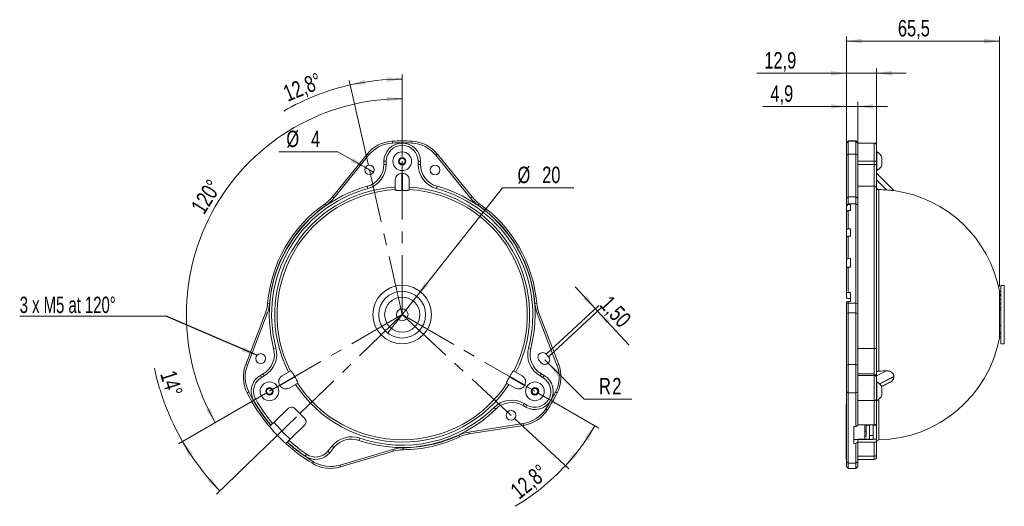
# Model space of a CAD drawing. Header units: millimetres. Extents: x 18 to 360, y 44 to 281.
# Tile 2 of 3: x 18 to 229, y 178 to 281. Entities that reach past the tile are written whole.
import ezdxf

# ---------------------------------------------------------------- set-up
doc = ezdxf.new("R2010")
doc.units = ezdxf.units.MM
doc.linetypes.add('CENTERX2', pattern=[20.32, 12.7, -2.54, 2.54, -2.54])
doc.styles.add('SLDTEXTSTYLE0', font='TXT', dxfattribs={"width": 0.75})
doc.styles.add('SLDTEXTSTYLE1', font='TXT', dxfattribs={"width": 0.678571})
doc.dimstyles.new('SLDDIMSTYLE2', dxfattribs={"dimtxt": 3.5, "dimasz": 3.302, "dimexe": 0, "dimexo": 0.0625, "dimgap": 0.875, "dimtad": 0, "dimtih": 1, "dimtoh": 1, "dimlfac": 2, "dimrnd": 1e-09, "dimzin": 12, "dimdsep": 46, "dimtxsty": 'SLDTEXTSTYLE0', "dimsah": 1, "dimcen": 0.09, "dimadec": 0, "dimazin": 0, "dimtfac": 1, "dimtmove": 0, "dimatfit": 3, "dimfxl": 0, "dimtolj": 1, "dimtzin": 12, "dimarcsym": 0})
doc.dimstyles.new('SLDDIMSTYLE3', dxfattribs={"dimtxt": 3.5, "dimasz": 3.302, "dimexe": 0, "dimexo": 0.0625, "dimgap": 0.875, "dimtad": 1, "dimtoh": 1, "dimdec": 4, "dimlfac": 2, "dimzin": 12, "dimdsep": 46, "dimtxsty": 'SLDTEXTSTYLE0', "dimsah": 1, "dimcen": 0.09, "dimazin": 0, "dimtfac": 1, "dimtofl": 0, "dimtmove": 0, "dimatfit": 3, "dimfxl": 0, "dimtolj": 1, "dimtzin": 12, "dimarcsym": 0})
doc.dimstyles.new('SLDDIMSTYLE4', dxfattribs={"dimtxt": 3.5, "dimasz": 3.302, "dimexe": 0, "dimexo": 0.0625, "dimgap": 0.875, "dimtad": 1, "dimtoh": 1, "dimdec": 4, "dimlfac": 2, "dimzin": 12, "dimdsep": 46, "dimtxsty": 'SLDTEXTSTYLE0', "dimsah": 1, "dimcen": 0.09, "dimadec": 1, "dimazin": 0, "dimtfac": 1, "dimtdec": 1, "dimtofl": 0, "dimtmove": 0, "dimatfit": 3, "dimfxl": 0, "dimtolj": 1, "dimtzin": 12, "dimarcsym": 0})
doc.dimstyles.new('SLDDIMSTYLE5', dxfattribs={"dimtxt": 3.5, "dimasz": 3.302, "dimexe": 0, "dimexo": 0.0625, "dimgap": 0.875, "dimtad": 0, "dimtih": 1, "dimtoh": 1, "dimlfac": 2, "dimrnd": 1e-09, "dimzin": 12, "dimdsep": 46, "dimtxsty": 'SLDTEXTSTYLE0', "dimsah": 1, "dimcen": 0.09, "dimadec": 0, "dimazin": 0, "dimtfac": 1, "dimtofl": 0, "dimtmove": 0, "dimatfit": 3, "dimfxl": 0, "dimtolj": 1, "dimtzin": 12, "dimarcsym": 0})
doc.dimstyles.new('SLDDIMSTYLE6', dxfattribs={"dimtxt": 3.5, "dimasz": 3.302, "dimexe": 0, "dimexo": 0.0625, "dimgap": 0.875, "dimtad": 1, "dimtoh": 1, "dimlfac": 2, "dimrnd": 1e-09, "dimzin": 12, "dimdsep": 46, "dimtxsty": 'SLDTEXTSTYLE0', "dimsah": 1, "dimcen": 0.09, "dimadec": 0, "dimazin": 0, "dimtfac": 1, "dimtofl": 0, "dimtmove": 0, "dimatfit": 3, "dimfxl": 0, "dimtolj": 1, "dimtzin": 12, "dimarcsym": 0})
doc.dimstyles.new('SLDDIMSTYLE7', dxfattribs={"dimtxt": 0, "dimasz": 3.302, "dimexe": 0, "dimexo": 0.0625, "dimgap": 0, "dimtad": 0, "dimtih": 1, "dimtoh": 1, "dimdec": 0, "dimrnd": 1e-09, "dimzin": 0, "dimdsep": 46, "dimtxsty": 'Standard', "dimsah": 1, "dimcen": 0.09, "dimadec": 0, "dimazin": 0, "dimtfac": 3.302, "dimtdec": 0, "dimtofl": 0, "dimtmove": 0, "dimatfit": 3, "dimfxl": 0, "dimtolj": 1, "dimtzin": 0, "dimarcsym": 0})
doc.dimstyles.new('SLDDIMSTYLE8', dxfattribs={"dimtxt": 3.5, "dimasz": 3.302, "dimexe": 0, "dimexo": 0.0625, "dimgap": 0.875, "dimtad": 1, "dimtoh": 1, "dimdec": 1, "dimlfac": 2, "dimrnd": 1e-09, "dimzin": 12, "dimdsep": 46, "dimtxsty": 'SLDTEXTSTYLE0', "dimsah": 1, "dimcen": 0.09, "dimadec": 0, "dimazin": 0, "dimtfac": 1, "dimtdec": 1, "dimtofl": 0, "dimtmove": 0, "dimatfit": 3, "dimfxl": 0, "dimtolj": 1, "dimtzin": 12, "dimarcsym": 0})
doc.dimstyles.new('SLDDIMSTYLE9', dxfattribs={"dimtxt": 3.5, "dimasz": 3.302, "dimexe": 0, "dimexo": 0.0625, "dimgap": 0.875, "dimtad": 1, "dimtoh": 1, "dimdec": 1, "dimlfac": 2, "dimrnd": 1e-09, "dimzin": 12, "dimdsep": 46, "dimtxsty": 'SLDTEXTSTYLE0', "dimsah": 1, "dimcen": 0.09, "dimadec": 0, "dimazin": 0, "dimtfac": 1, "dimtdec": 1, "dimtofl": 0, "dimtmove": 0, "dimatfit": 3, "dimfxl": 0, "dimtolj": 1, "dimtzin": 12, "dimarcsym": 0})

# ---------------------------------------------------------------- blocks, each defined once
blk = doc.blocks.new('*D4')
at = {"color": 8, "linetype": 'Continuous', "lineweight": 0}
for p, q in [((100.09, 252.22), (100.09, 265.59)), ((70.86, 201.6), (59.29, 194.91))]:
    blk.add_line(p, q, dxfattribs=at)
blk.add_arc((100.09, 218.47), 46.12, 90, 210, dxfattribs=at)
for points in [[(100.09, 264.59), (96.77, 264.98), (96.81, 263.96)], [(60.15, 195.41), (59.05, 198.57), (58.16, 198.09)]]:
    blk.add_solid(points, dxfattribs=at)
at = {"color": 8, "linetype": 'Continuous', "lineweight": 0, "insert": (54.77, 241.55), "char_height": 3.5, "attachment_point": 1, "rotation": 57.5832, "style": 'SLDTEXTSTYLE0'}
blk.add_mtext('120°', dxfattribs=at)
blk = doc.blocks.new('*D5')
at = {"color": 8, "linetype": 'Continuous', "lineweight": 0}
for p, q in [((129.32, 201.6), (142.1, 194.22)), ((124.08, 196.28), (135.7, 185.54))]:
    blk.add_line(p, q, dxfattribs=at)
for start, end in [(317.2348, 330), (300.5065, 317.2348)]:
    blk.add_arc((100.09, 218.47), 47.51, start, end, dxfattribs=at)
for points in [[(141.24, 194.72), (139.06, 192.19), (139.92, 191.65)], [(134.97, 186.21), (137.51, 188.38), (136.74, 189.05)]]:
    blk.add_solid(points, dxfattribs=at)
at = {"color": 8, "linetype": 'Continuous', "lineweight": 0, "insert": (122.87, 181.6), "char_height": 3.5, "attachment_point": 1, "rotation": 38.9404, "style": 'SLDTEXTSTYLE0'}
blk.add_mtext('12,8°', dxfattribs=at)
blk = doc.blocks.new('*D6')
at = {"color": 8, "linetype": 'Continuous', "lineweight": 0}
for p, q in [((100.09, 252.22), (100.09, 269.77)), ((92.87, 250.35), (88.76, 268.5))]:
    blk.add_line(p, q, dxfattribs=at)
for start, end in [(102.7652, 120.2122), (90, 102.7652)]:
    blk.add_arc((100.09, 218.47), 50.3, start, end, dxfattribs=at)
for points in [[(88.98, 267.53), (92.32, 267.65), (92.12, 268.65)], [(100.09, 268.77), (96.77, 269.17), (96.81, 268.16)]]:
    blk.add_solid(points, dxfattribs=at)
at = {"color": 8, "linetype": 'Continuous', "lineweight": 0, "insert": (74.3, 267.14), "char_height": 3.5, "attachment_point": 1, "rotation": 22.24, "style": 'SLDTEXTSTYLE0'}
blk.add_mtext('12,8°', dxfattribs=at)
blk = doc.blocks.new('*D7')
at = {"color": 8, "linetype": 'Continuous', "lineweight": 0}
for p, q in [((70.86, 201.6), (52.3, 190.88)), ((77.49, 196.65), (60.4, 180.14))]:
    blk.add_line(p, q, dxfattribs=at)
for start, end in [(192.1702, 210), (210, 224)]:
    blk.add_arc((100.09, 218.47), 54.18, start, end, dxfattribs=at)
for points in [[(53.17, 191.38), (54.47, 188.31), (55.34, 188.84)], [(61.12, 180.83), (59.27, 183.62), (58.52, 182.94)]]:
    blk.add_solid(points, dxfattribs=at)
at = {"color": 8, "linetype": 'Continuous', "lineweight": 0, "insert": (51.67, 206.85), "char_height": 3.5, "attachment_point": 1, "rotation": 287.5542, "style": 'SLDTEXTSTYLE0'}
blk.add_mtext('14°', dxfattribs=at)
blk = doc.blocks.new('*D8')
at = {"color": 8, "linetype": 'Continuous', "lineweight": 0}
for p, q in [((86.37, 253.24), (73.75, 253.24)), ((92.22, 249.87), (86.37, 253.24)), ((93.96, 248.87), (92.22, 249.87))]:
    blk.add_line(p, q, dxfattribs=at)
blk.add_solid([(92.22, 249.87), (89.62, 251.96), (89.11, 251.08)], dxfattribs=at)
at = {"color": 8, "linetype": 'Continuous', "lineweight": 0, "char_height": 3.5, "attachment_point": 1, "style": 'SLDTEXTSTYLE0'}
for s, insert in [('%%c', (75.34, 257.76)), ('4', (80.62, 257.76))]:
    blk.add_mtext(s, dxfattribs=dict(at, insert=insert))
blk = doc.blocks.new('*D9')
at = {"color": 8, "linetype": 'Continuous', "lineweight": 0}
for p, q in [((130.6, 208.81), (131.31, 208.1)), ((131.31, 208.1), (138.96, 200.44)), ((138.96, 200.44), (149.14, 200.44))]:
    blk.add_line(p, q, dxfattribs=at)
blk.add_solid([(131.31, 208.1), (133.28, 205.41), (134, 206.13)], dxfattribs=at)
at = {"color": 8, "linetype": 'Continuous', "lineweight": 0, "char_height": 3.5, "attachment_point": 1, "style": 'SLDTEXTSTYLE0'}
for s, insert in [('R', (142.14, 204.95)), ('2', (144.97, 204.95))]:
    blk.add_mtext(s, dxfattribs=dict(at, insert=insert))
blk = doc.blocks.new('*D10')
at = {"color": 8, "linetype": 'Continuous', "lineweight": 0}
for p, q in [((141.34, 219.77), (137.03, 224.43)), ((130.83, 210.04), (142.08, 220.44)), ((131.34, 209.49), (142.59, 219.89)), ((141.85, 219.22), (141.34, 219.77)), ((141.85, 219.22), (148.57, 211.95))]:
    blk.add_line(p, q, dxfattribs=at)
for points in [[(141.34, 219.77), (139.47, 222.53), (138.73, 221.84)], [(141.85, 219.22), (143.72, 216.45), (144.47, 217.14)]]:
    blk.add_solid(points, dxfattribs=at)
at = {"color": 8, "linetype": 'Continuous', "lineweight": 0, "insert": (144.66, 222.82), "char_height": 3.5, "attachment_point": 1, "rotation": 312.7652, "style": 'SLDTEXTSTYLE0'}
blk.add_mtext('1,50', dxfattribs=at)
blk = doc.blocks.new('*D11')
at = {"color": 8, "linetype": 'Continuous', "lineweight": 0}
for p, q in [((103.2, 222.39), (121.55, 245.56)), ((121.55, 245.56), (136.76, 245.56)), ((96.99, 214.55), (103.2, 222.39))]:
    blk.add_line(p, q, dxfattribs=at)
blk.add_solid([(103.2, 222.39), (105.65, 224.66), (104.85, 225.29)], dxfattribs=at)
at = {"color": 8, "linetype": 'Continuous', "lineweight": 0, "char_height": 3.5, "attachment_point": 1, "style": 'SLDTEXTSTYLE0'}
for s, insert in [('%%c', (124.73, 250.07)), ('20', (130, 250.07))]:
    blk.add_mtext(s, dxfattribs=dict(at, insert=insert))
blk = doc.blocks.new('SW_NOTE_0')
at = {"color": 0, "linetype": 'Continuous', "lineweight": 0}
for p, q in [((-31.27, 0), (0, 0)), ((0, 0), (-31.27, 0)), ((-31.27, 0), (0, 0)), ((0, 0), (-31.27, 0)), ((-31.27, 0), (0, 0)), ((0, 0), (-31.27, 0))]:
    blk.add_line(p, q, dxfattribs=at)
at = {"color": 0, "linetype": 'Continuous', "lineweight": 0, "insert": (-31.26, 4.14), "char_height": 3.5, "attachment_point": 1, "style": 'SLDTEXTSTYLE1'}
blk.add_mtext('3 x M5 at 120°', dxfattribs=at)
blk = doc.blocks.new('*D13')
at = {"color": 8, "linetype": 'Continuous', "lineweight": 0}
for p, q in [((195, 253.49), (195, 263.92)), ((197.45, 253.49), (197.45, 263.92)), ((195, 262.92), (177.18, 262.92)), ((197.45, 262.92), (195, 262.92)), ((197.45, 262.92), (203.8, 262.92))]:
    blk.add_line(p, q, dxfattribs=at)
for points in [[(195, 262.92), (191.7, 263.42), (191.7, 262.41)], [(197.45, 262.92), (200.75, 262.41), (200.75, 263.42)]]:
    blk.add_solid(points, dxfattribs=at)
at = {"color": 8, "linetype": 'Continuous', "lineweight": 0, "insert": (178.77, 267.43), "char_height": 3.5, "attachment_point": 1, "style": 'SLDTEXTSTYLE0'}
blk.add_mtext('4,9', dxfattribs=at)
blk = doc.blocks.new('*D14')
at = {"color": 8, "linetype": 'Continuous', "lineweight": 0}
for p, q in [((195, 270.02), (175.89, 270.02)), ((195, 253.49), (195, 271.02)), ((201.45, 270.02), (195, 270.02)), ((201.45, 253.27), (201.45, 271.02)), ((201.45, 270.02), (207.8, 270.02))]:
    blk.add_line(p, q, dxfattribs=at)
for points in [[(195, 270.02), (191.7, 270.53), (191.7, 269.51)], [(201.45, 270.02), (204.75, 269.51), (204.75, 270.53)]]:
    blk.add_solid(points, dxfattribs=at)
at = {"color": 8, "linetype": 'Continuous', "lineweight": 0, "insert": (177.47, 274.53), "char_height": 3.5, "attachment_point": 1, "style": 'SLDTEXTSTYLE0'}
blk.add_mtext('12,9', dxfattribs=at)
blk = doc.blocks.new('*D15')
at = {"color": 8, "linetype": 'Continuous', "lineweight": 0}
for p, q in [((195, 253.49), (195, 277.88)), ((227.73, 224.47), (227.73, 277.88)), ((195, 276.88), (227.73, 276.88))]:
    blk.add_line(p, q, dxfattribs=at)
for points in [[(195, 276.88), (198.3, 276.37), (198.3, 277.39)], [(227.73, 276.88), (224.43, 277.39), (224.43, 276.37)]]:
    blk.add_solid(points, dxfattribs=at)
at = {"color": 8, "linetype": 'Continuous', "lineweight": 0, "insert": (206.01, 281.39), "char_height": 3.5, "attachment_point": 1, "style": 'SLDTEXTSTYLE0'}
blk.add_mtext('65,5', dxfattribs=at)

msp = doc.modelspace()

# ---------------------------------------------------------------- linework, layer by layer
at = {"color": 7, "linetype": 'Continuous', "lineweight": 15}
for p, q in [((97.975399, 255.512193), (97.998209, 255.112844)), ((102.206713, 255.512193), (102.183903, 255.112844)), ((194.999143, 255.112844), (195.399143, 255.512193)), ((194.999143, 255.112844), (194.999143, 255.172566)), ((194.999143, 252.492573), (194.999143, 255.112844)), ((195.399143, 255.572566), (195.399143, 255.512193)), ((195.399143, 255.512193), (195.399143, 252.744301)), ((195.399143, 255.512193), (197.049143, 255.512193)), ((197.049143, 255.512193), (197.049143, 255.572566)), ((197.049143, 252.744301), (197.049143, 255.512193)), ((197.049143, 255.512193), (197.449143, 255.112844)), ((197.449143, 255.172566), (197.449143, 255.112844)), ((197.449143, 255.112844), (197.449143, 252.492573)), ((200.949143, 251.222566), (200.949143, 255.122566)), ((201.449143, 254.622566), (201.449143, 251.222566)), ((85.166294, 243.595932), (92.574497, 252.744301)), ((92.885356, 252.492573), (85.477153, 243.344204)), ((92.574497, 252.744301), (92.885356, 252.492573)), ((107.607614, 252.744301), (107.296756, 252.492573)), ((114.704959, 243.344204), (107.296756, 252.492573)), ((107.607614, 252.744301), (115.015817, 243.595932)), ((194.999143, 252.492573), (195.399143, 252.744301)), ((194.999143, 243.344204), (194.999143, 252.492573)), ((195.399143, 252.744301), (195.399143, 243.595932)), ((197.049143, 252.744301), (195.399143, 252.744301)), ((197.049143, 243.595932), (197.049143, 252.744301)), ((197.049143, 252.744301), (197.449143, 252.492573)), ((197.449143, 252.492573), (197.449143, 243.344204)), ((201.527668, 253.222566), (201.527668, 253.171359)), ((201.527668, 253.171359), (201.527668, 249.222566)), ((96.191056, 251.222566), (96.691056, 251.222566)), ((96.191056, 250.550596), (96.191056, 251.222566)), ((96.191056, 250.550596), (96.691056, 250.550596)), ((96.691056, 251.222566), (96.691056, 250.550596)), ((103.491056, 250.550596), (103.491056, 251.222566)), ((103.991056, 251.222566), (103.491056, 251.222566)), ((103.991056, 250.550596), (103.491056, 250.550596)), ((103.991056, 251.222566), (103.991056, 250.550596)), ((197.449143, 251.222566), (200.949143, 251.222566)), ((197.449143, 250.550596), (200.949143, 250.550596)), ((200.949143, 251.222566), (201.449143, 251.222566)), ((200.949143, 250.550596), (200.949143, 251.222566)), ((200.949143, 245.871545), (200.949143, 250.550596)), ((200.949143, 250.550596), (201.449143, 250.550596)), ((201.449143, 251.222566), (201.449143, 250.550596)), ((201.449143, 250.550596), (201.449143, 245.389168)), ((202.599143, 252.022779), (202.599143, 250.422353)), ((100.041056, 244.96294), (100.041056, 248.680477)), ((100.141056, 248.680477), (100.041056, 248.680477)), ((100.141056, 244.96294), (100.141056, 248.680477)), ((205.16668, 244.96294), (201.449143, 248.680477)), ((98.591056, 245.094964), (98.591056, 247.230477)), ((101.591056, 245.094964), (101.591056, 247.230477)), ((203.584656, 245.094964), (201.449143, 247.230477)), ((92.617372, 245.871545), (92.748951, 245.389168)), ((107.56474, 245.871545), (107.433161, 245.389168)), ((197.449143, 245.871545), (200.949143, 245.871545)), ((200.949143, 211.245477), (200.949143, 245.871545)), ((201.449143, 245.389168), (201.449143, 211.372714)), ((201.939969, 245.175966), (201.939969, 206.419904)), ((83.619685, 242.158352), (83.848058, 241.829953)), ((85.166294, 243.595932), (85.477153, 243.344204)), ((115.015817, 243.595932), (114.704959, 243.344204)), ((116.562427, 242.158352), (116.334054, 241.829953)), ((194.999143, 243.344204), (195.399143, 243.595932)), ((194.999143, 241.829953), (194.999143, 243.344204)), ((194.999143, 241.829953), (195.399143, 242.158352)), ((195.399143, 243.595932), (195.399143, 242.158352)), ((195.399143, 243.595932), (197.049143, 243.595932)), ((195.399143, 242.158352), (195.399143, 241.955817)), ((197.049143, 242.158352), (195.399143, 242.158352)), ((195.899143, 241.955817), (195.399143, 241.955817)), ((195.899143, 241.955817), (195.899143, 240.738295)), ((197.049143, 242.158352), (197.049143, 243.595932)), ((197.049143, 243.595932), (197.449143, 243.344204)), ((197.049143, 220.894299), (197.049143, 242.158352)), ((197.049143, 242.158352), (197.449143, 241.829953)), ((197.449143, 243.344204), (197.449143, 241.829953)), ((194.999143, 241.638283), (194.999143, 241.829953)), ((194.999143, 241.638283), (194.999143, 240.42076)), ((194.999143, 236.57448), (194.999143, 240.42076)), ((195.399143, 240.738295), (195.399143, 236.818133)), ((195.399143, 240.738295), (195.899143, 240.738295)), ((197.449143, 241.829953), (197.449143, 220.860722)), ((194.999143, 236.57448), (194.999143, 234.987773)), ((195.899143, 236.818133), (195.399143, 236.818133)), ((195.899143, 236.818133), (195.899143, 235.231426)), ((194.999143, 230.277062), (194.999143, 234.987773)), ((195.399143, 235.231426), (195.399143, 230.430228)), ((195.399143, 235.231426), (195.899143, 235.231426)), ((194.999143, 230.277062), (194.999143, 228.429302)), ((195.899143, 230.430228), (195.399143, 230.430228)), ((195.899143, 230.430228), (195.899143, 228.582469)), ((194.999143, 223.175186), (194.999143, 228.429302)), ((195.399143, 228.582469), (195.399143, 223.227429)), ((195.399143, 228.582469), (195.899143, 228.582469)), ((194.999143, 223.175186), (194.999143, 221.992853)), ((195.899143, 223.227429), (195.399143, 223.227429)), ((195.899143, 223.227429), (195.899143, 221.244539)), ((227.727699, 218.472566), (227.727699, 223.472566)), ((227.999143, 223.443947), (227.727699, 223.443947)), ((227.999143, 224.722566), (227.999143, 218.655847)), ((228.749143, 224.722566), (228.749143, 218.655847)), ((194.999143, 220.860722), (194.999143, 221.192297)), ((195.399143, 221.244539), (195.399143, 220.894299)), ((195.399143, 221.244539), (195.899143, 221.244539)), ((227.727699, 222.769438), (227.999143, 222.769438)), ((227.727699, 221.708216), (227.999143, 221.708216)), ((66.652583, 207.846229), (70.871202, 218.836106)), ((70.871202, 218.836106), (71.244634, 218.692758)), ((71.342878, 220.894299), (71.741467, 220.860722)), ((128.839233, 220.894299), (128.440645, 220.860722)), ((129.31091, 218.836106), (128.937478, 218.692758)), ((129.31091, 218.836106), (133.529528, 207.846229)), ((194.999143, 220.860722), (195.399143, 220.894299)), ((194.999143, 218.692758), (194.999143, 220.860722)), ((194.999143, 218.692758), (195.399143, 218.836106)), ((195.399143, 220.894299), (195.399143, 218.836106)), ((195.399143, 220.894299), (197.049143, 220.894299)), ((195.399143, 218.836106), (195.399143, 207.846229)), ((197.049143, 218.836106), (195.399143, 218.836106)), ((197.049143, 218.836106), (197.049143, 220.894299)), ((197.049143, 220.894299), (197.449143, 220.860722)), ((197.049143, 207.846229), (197.049143, 218.836106)), ((197.049143, 218.836106), (197.449143, 218.692758)), ((197.449143, 220.860722), (197.449143, 218.692758)), ((227.727699, 220.90929), (227.999143, 220.90929)), ((227.999143, 220.603818), (227.727699, 220.540035)), ((227.727699, 219.910633), (227.999143, 219.910633)), ((227.999143, 219.522669), (227.727699, 219.522669)), ((71.244634, 218.692758), (67.026016, 207.702882)), ((133.156096, 207.702882), (128.937478, 218.692758)), ((194.999143, 207.702882), (194.999143, 218.692758)), ((197.449143, 218.692758), (197.449143, 207.702882)), ((227.727699, 213.472566), (227.727699, 218.472566)), ((227.999143, 218.655847), (227.999143, 212.222566)), ((228.749143, 218.655847), (228.749143, 212.222566)), ((227.999143, 216.151173), (227.727699, 216.151173)), ((227.727699, 214.745285), (227.999143, 214.745285)), ((227.727699, 214.378744), (227.999143, 214.378744)), ((227.999143, 213.736109), (227.727699, 213.736109)), ((72.626002, 211.245477), (73.109542, 211.372714)), ((127.55611, 211.245477), (127.07257, 211.372714)), ((197.449143, 211.245477), (200.949143, 211.245477)), ((200.949143, 205.81105), (200.949143, 211.245477)), ((201.449143, 211.372714), (201.449143, 205.378037)), ((129.360195, 208.682368), (129.869442, 208.131761)), ((131.337726, 209.489753), (130.828479, 210.04036)), ((67.026016, 207.702882), (66.652583, 207.846229)), ((76.285383, 206.460405), (74.435974, 205.392649)), ((123.896729, 206.460405), (125.746137, 205.392649)), ((133.156096, 207.702882), (133.529528, 207.846229)), ((194.999143, 207.702882), (195.399143, 207.846229)), ((194.999143, 201.964885), (194.999143, 207.702882)), ((195.399143, 207.846229), (195.399143, 201.784965)), ((195.399143, 207.846229), (197.049143, 207.846229)), ((197.049143, 201.784965), (197.049143, 207.846229)), ((197.449143, 207.702882), (197.049143, 207.846229)), ((197.449143, 207.702882), (197.449143, 201.964885)), ((203.584656, 206.460405), (201.449143, 205.392649)), ((69.778724, 205.475065), (70.360667, 205.81105)), ((69.778724, 205.475065), (70.028724, 205.042052)), ((70.610667, 205.378037), (70.028724, 205.042052)), ((70.360667, 205.81105), (70.610667, 205.378037)), ((77.124719, 205.27068), (73.905238, 203.411912)), ((77.174719, 205.184078), (73.955238, 203.325309)), ((123.007393, 205.184078), (126.226874, 203.325309)), ((123.057393, 205.27068), (126.276874, 203.411912)), ((129.821445, 205.81105), (129.571445, 205.378037)), ((130.153388, 205.042052), (129.571445, 205.378037)), ((129.821445, 205.81105), (130.403388, 205.475065)), ((130.403388, 205.475065), (130.153388, 205.042052)), ((197.449143, 205.81105), (200.949143, 205.81105)), ((197.449143, 205.475065), (200.949143, 205.475065)), ((200.949143, 205.475065), (200.949143, 205.81105)), ((200.949143, 200.147566), (200.949143, 205.475065)), ((201.449143, 205.378037), (201.449143, 205.042052)), ((201.449143, 205.042052), (201.449143, 200.397566)), ((201.527668, 204.097566), (201.527668, 200.733741)), ((205.16668, 205.27068), (202.058775, 203.716728)), ((205.16668, 205.184078), (202.116469, 203.658972)), ((73.905238, 203.411912), (73.955238, 203.325309)), ((77.785383, 203.862329), (75.935974, 202.794572)), ((122.396729, 203.862329), (124.246137, 202.794572)), ((126.226874, 203.325309), (126.276874, 203.411912)), ((202.599143, 202.897779), (202.599143, 201.551891)), ((67.313221, 201.964885), (66.955969, 201.784965)), ((68.784237, 200.397566), (68.351225, 200.147566)), ((132.868891, 201.964885), (133.226143, 201.784965)), ((194.999143, 201.964885), (195.399143, 201.784965)), ((194.999143, 187.064579), (194.999143, 201.964885)), ((197.049143, 201.784965), (195.399143, 201.784965)), ((195.399143, 201.784965), (195.399143, 186.722258)), ((197.449143, 201.964885), (197.049143, 201.784965)), ((197.049143, 194.557669), (197.049143, 201.784965)), ((197.449143, 201.964885), (197.449143, 194.836172)), ((197.449143, 200.147566), (200.949143, 200.147566)), ((200.949143, 194.919286), (200.949143, 200.147566)), ((201.449143, 195.240613), (201.449143, 200.397566)), ((201.527668, 200.733741), (201.527668, 200.097566)), ((201.939969, 200.371591), (201.939969, 191.727069)), ((202.599143, 201.551891), (202.599143, 201.297353)), ((72.700968, 195.497675), (75.758163, 198.449973)), ((77.172161, 198.425292), (79.256136, 196.267272)), ((120.082425, 198.300676), (119.730465, 198.655815)), ((125.921445, 199.056052), (126.171445, 199.489065)), ((126.503388, 198.720067), (125.921445, 199.056052)), ((126.171445, 199.489065), (126.753388, 199.15308)), ((126.503388, 198.720067), (126.753388, 199.15308)), ((130.776044, 198.339968), (131.110485, 198.120539)), ((194.949143, 198.991035), (194.949143, 199.298915)), ((194.949143, 198.991035), (194.999143, 198.991035)), ((194.949143, 197.570241), (194.949143, 198.991035)), ((194.949143, 197.570241), (194.999143, 197.570241)), ((194.949143, 196.156339), (194.949143, 197.570241)), ((194.949143, 196.156339), (194.999143, 196.156339)), ((194.949143, 187.882472), (194.949143, 196.156339)), ((72.394506, 195.240613), (72.011428, 194.919286)), ((72.628858, 195.428039), (72.015962, 194.836172)), ((72.700968, 195.497675), (72.394506, 195.240613)), ((79.231454, 194.853274), (76.17426, 191.900976)), ((114.323575, 193.380736), (125.950396, 195.222243)), ((126.01297, 194.827168), (114.386148, 192.98566)), ((125.950396, 195.222243), (126.01297, 194.827168)), ((196.599143, 194.557669), (196.599143, 190.96097)), ((196.599143, 194.557669), (197.049143, 194.557669)), ((200.949143, 194.919286), (197.449143, 194.919286)), ((198.949143, 194.919286), (198.949143, 191.900976)), ((199.199143, 194.853274), (199.199143, 194.919286)), ((199.949143, 194.853274), (199.199143, 194.853274)), ((199.199143, 192.417631), (199.199143, 194.853274)), ((199.949143, 194.919286), (199.949143, 194.853274)), ((199.949143, 194.853274), (199.949143, 191.900976)), ((200.699143, 194.919286), (200.699143, 194.853274)), ((200.699143, 194.853274), (201.449143, 194.853274)), ((200.699143, 194.853274), (200.699143, 191.900976)), ((201.449143, 195.240613), (201.449143, 194.853274)), ((201.449143, 194.853274), (201.449143, 191.900976)), ((75.489254, 191.239473), (76.10215, 191.83134)), ((75.572159, 191.232041), (75.90666, 191.603672)), ((75.90666, 191.603672), (76.17426, 191.900976)), ((90.845958, 191.619481), (91.008723, 192.092247)), ((112.197647, 192.727024), (112.367863, 192.365048)), ((114.323575, 193.380736), (114.386148, 192.98566)), ((196.599143, 191.83134), (197.449143, 191.83134)), ((199.949143, 191.900976), (197.449143, 191.900976)), ((197.449143, 191.900976), (197.449143, 191.83134)), ((198.949143, 191.900976), (197.449143, 191.900976)), ((197.449143, 191.900976), (197.449143, 191.83134)), ((197.449143, 191.239473), (197.449143, 191.83134)), ((200.699143, 191.789487), (197.449143, 191.789487)), ((199.199143, 192.417631), (198.949143, 192.417631)), ((199.949143, 191.900976), (199.949143, 191.789487)), ((200.699143, 191.900976), (201.449143, 191.900976)), ((200.699143, 191.900976), (200.699143, 191.789487)), ((201.449143, 191.603672), (201.449143, 191.900976)), ((201.449143, 188.652022), (201.449143, 191.603672)), ((85.129622, 190.425341), (84.208163, 189.301257)), ((85.516305, 190.108361), (84.594846, 188.984277)), ((85.516305, 190.108361), (85.129622, 190.425341)), ((86.804896, 186.335968), (98.087233, 189.694984)), ((98.087233, 189.694984), (98.201372, 189.311614)), ((100.287041, 190.023241), (100.289797, 189.623251)), ((196.599143, 190.96097), (197.049143, 190.96097)), ((197.049143, 186.722258), (197.049143, 190.96097)), ((197.449143, 191.239473), (197.449143, 187.064579)), ((197.449143, 191.232041), (200.949143, 191.232041)), ((200.949143, 188.239567), (200.949143, 191.232041)), ((79.374197, 188.239567), (79.656828, 188.652022)), ((84.594846, 188.984277), (84.208163, 189.301257)), ((98.201372, 189.311614), (86.919034, 185.952598)), ((194.949143, 187.882472), (194.999143, 187.882472)), ((194.949143, 187.604254), (194.949143, 187.882472)), ((197.449143, 188.239567), (200.949143, 188.239567)), ((200.949143, 187.556721), (200.949143, 188.239567)), ((201.449143, 188.056721), (201.449143, 188.652022)), ((81.106105, 187.064579), (80.899185, 186.722258)), ((86.804896, 186.335968), (86.919034, 185.952598)), ((194.999143, 187.064579), (195.399143, 186.722258)), ((194.999143, 186.040783), (194.999143, 187.064579)), ((195.399143, 186.722258), (197.049143, 186.722258)), ((195.399143, 186.722258), (195.399143, 185.640783)), ((197.449143, 187.064579), (197.049143, 186.722258)), ((197.049143, 185.640783), (197.049143, 186.722258)), ((197.449143, 187.064579), (197.449143, 186.040783))]:
    msp.add_line(p, q, dxfattribs=at)
at = {"color": 8, "linetype": 'CENTERX2', "lineweight": 0}
for p, q in [((100.091056, 218.472566), (100.091056, 251.222566)), ((100.091056, 218.472566), (93.091056, 249.369933)), ((71.728724, 202.097566), (100.091056, 218.472566)), ((100.091056, 218.472566), (78.214148, 197.346282)), ((100.091056, 218.472566), (128.453388, 202.097566)), ((100.091056, 218.472566), (123.34896, 196.961705))]:
    msp.add_line(p, q, dxfattribs=at)
at = {"color": 7, "linetype": 'Continuous', "lineweight": 15, "flags": 128}
for points in [[(205.173242, 244.962066), (205.172415, 244.962182), (205.171588, 244.962298), (205.170761, 244.962414), (205.169934, 244.96253), (205.169107, 244.962647), (205.168279, 244.962763), (205.167452, 244.962879), (205.166625, 244.962995)], [(201.449143, 200.397566), (201.439536, 200.348793), (201.411083, 200.301895), (201.364878, 200.258673), (201.302697, 200.220789), (201.226929, 200.189699), (201.140485, 200.166596), (201.046689, 200.15237), (200.949143, 200.147566)], [(201.449143, 195.240613), (201.439536, 195.177925), (201.411083, 195.117647), (201.364878, 195.062094), (201.302697, 195.013401), (201.226929, 194.97344), (201.140485, 194.943746), (201.046689, 194.92546), (200.949143, 194.919286)]]:
    msp.add_lwpolyline(points, dxfattribs=at)
at = {"color": 7, "linetype": 'Continuous', "lineweight": 15}
for centre, radius in [((100.091056, 251.222566), 2), ((93.091056, 249.369933), 1), ((100.091056, 251.222566), 0.800213), ((100.091056, 251.222566), 0.61875), ((107.091056, 249.369933), 1.05), ((100.091056, 218.472566), 6.25), ((100.091056, 218.472566), 5), ((100.091056, 218.472566), 3.75), ((100.091056, 218.472566), 1.25), ((69.833151, 209.08606), 1.05), ((71.728724, 202.097566), 2), ((128.453388, 202.097566), 2), ((71.728724, 202.097566), 0.800213), ((71.728724, 202.097566), 0.61875), ((128.453388, 202.097566), 0.800213), ((128.453388, 202.097566), 0.61875), ((123.34896, 196.961705), 1.05)]:
    msp.add_circle(centre, radius, dxfattribs=at)
for centre, radius, start, end in [((98.403092, 248.024398), 7.5, 93.26911123, 141), ((98.403092, 248.024398), 7.1, 93.26911123, 141), ((100.091056, 251.222566), 3.9, 0, 180), ((100.091056, 251.222566), 3.4, 0, 180), ((100.091056, 218.472566), 37.1, 86.73088877, 93.26911123), ((100.091056, 218.472566), 36.7, 86.73088877, 93.26911123), ((101.77902, 248.024398), 7.1, 39, 86.73088877), ((101.77902, 248.024398), 7.5, 39, 86.73088877), ((200.949143, 254.622566), 0.5, 0, 90), ((200.495633, 251.222566), 2.250577, 20.82770465, 62.70546), ((91.341056, 250.550596), 4.85, 285.25752329, 0), ((91.341056, 250.550596), 5.35, 285.25752329, 0), ((100.091056, 251.222566), 0.721688, 132.99325571, 192.99325571), ((100.091056, 251.222566), 0.721688, 192.99325571, 252.99325571), ((100.091056, 251.222566), 0.721688, 72.99325571, 132.99325571), ((100.091056, 251.222566), 0.721688, 252.99325571, 312.99325571), ((100.091056, 251.222566), 0.721688, 12.99325571, 72.99325571), ((100.091056, 251.222566), 0.721688, 312.99325571, 12.99325571), ((108.841056, 250.550596), 5.35, 180, 254.74247671), ((108.841056, 250.550596), 4.85, 180, 254.74247671), ((200.495633, 251.222566), 2.250577, 297.29454, 339.17229535), ((100.041056, 247.230477), 1.45, 90, 180), ((100.141056, 247.230477), 1.45, 0, 90), ((100.091056, 218.472566), 28.4, 105.25752329, 194.74247671), ((100.091056, 218.472566), 27.9, 105.25752329, 194.74247671), ((100.091056, 218.472566), 27.245412, 93.15602289, 206.84397711), ((100.091056, 218.472566), 26.745497, 93.2150754, 206.7849246), ((100.091056, 222.19008), 22.772915, 89.87420182, 90.12579818), ((100.091056, 218.472566), 27.245412, 333.15602289, 86.84397711), ((100.091056, 218.472566), 26.745497, 333.2150754, 86.7849246), ((100.091056, 218.472566), 27.9, 345.25752329, 74.74247671), ((100.091056, 218.472566), 28.4, 345.25752329, 74.74247671), ((200.9578, 245.380196), 0.491425, 1.04620294, 91.00932331), ((201.449143, 218.472566), 26.707911, 85.41384523, 88.94698527), ((201.449143, 218.472566), 26.75, 10.77285338, 81.99736496), ((100.091056, 218.472566), 28.85, 124.8152004, 175.1847996), ((79.3377, 248.315835), 7.5, 304.8152004, 321), ((79.3377, 248.315835), 7.9, 304.8152004, 321), ((120.844412, 248.315835), 7.9, 219, 235.1847996), ((120.844412, 248.315835), 7.5, 219, 235.1847996), ((100.091056, 218.472566), 28.85, 4.8152004, 55.1847996), ((100.091056, 218.472566), 28.45, 124.8152004, 175.1847996), ((100.091056, 218.472566), 28.45, 4.8152004, 55.1847996), ((63.869349, 221.523865), 7.5, 339, 355.1847996), ((63.869349, 221.523865), 7.9, 339, 355.1847996), ((136.312763, 221.523865), 7.9, 184.8152004, 201), ((136.312763, 221.523865), 7.5, 184.8152004, 201), ((201.449143, 218.472566), 26.75, 271.05135771, 349.22714662), ((67.935667, 210.011273), 4.85, 300, 14.74247671), ((67.935667, 210.011273), 5.35, 300, 14.74247671), ((132.246445, 210.011273), 5.35, 165.25752329, 240), ((132.246445, 210.011273), 4.85, 165.25752329, 240), ((201.066049, 211.832112), 0.598171, 258.7296852, 309.82492036), ((130.094337, 209.361364), 1, 42.76524004, 222.76524004), ((130.603584, 208.810757), 1, 222.76524004, 42.76524004), ((73.654437, 205.158469), 7.5, 159, 206.73088877), ((73.654437, 205.158469), 7.1, 159, 206.73088877), ((126.527675, 205.158469), 7.1, 333.26911123, 21), ((126.527675, 205.158469), 7.5, 333.26911123, 21), ((201.451332, 259.677061), 53.259399, 270.52567648, 272.29561637), ((71.728724, 202.097566), 3.9, 120, 210), ((71.728724, 202.097566), 3.4, 120, 210), ((75.160974, 204.136912), 1.45, 120, 210), ((96.871594, 216.613809), 22.772915, 209.87420182, 210.12579818), ((103.310517, 216.613809), 22.772915, 329.87420182, 330.12579818), ((125.021137, 204.136912), 1.45, 330, 60), ((128.453388, 202.097566), 3.9, 240, 60), ((128.453388, 202.097566), 3.4, 240, 60), ((200.980393, 205.341953), 0.470137, 4.40194965, 93.81126105), ((200.980393, 205.005968), 0.470137, 4.40194965, 93.81126105), ((200.495633, 202.097566), 2.250577, 20.82770465, 62.70546), ((222.246314, 205.227379), 17.079689, 179.85474075, 180.14525925), ((71.728724, 202.097566), 0.721688, 132.99325571, 192.99325571), ((71.728724, 202.097566), 0.721688, 72.99325571, 132.99325571), ((71.728724, 202.097566), 0.721688, 12.99325571, 72.99325571), ((71.728724, 202.097566), 0.721688, 312.99325571, 12.99325571), ((75.210974, 204.050309), 1.45, 210, 300), ((100.091056, 218.472566), 27.245412, 213.15602289, 326.84397711), ((100.091056, 218.472566), 26.745497, 213.2150754, 326.7849246), ((124.971137, 204.050309), 1.45, 240, 330), ((128.453388, 202.097566), 0.721688, 132.99325571, 192.99325571), ((128.453388, 202.097566), 0.721688, 72.99325571, 132.99325571), ((128.453388, 202.097566), 0.721688, 12.99325571, 72.99325571), ((128.453388, 202.097566), 0.721688, 312.99325571, 12.99325571), ((100.091056, 218.472566), 37.1, 206.73088877, 220.1361705), ((100.091056, 218.472566), 36.7, 206.73088877, 220.09399291), ((100.091056, 218.472566), 36.65, 210, 219.99002932), ((100.091056, 218.472566), 36.15, 210, 219.99002932), ((71.728724, 202.097566), 0.721688, 192.99325571, 252.99325571), ((71.728724, 202.097566), 0.721688, 252.99325571, 312.99325571), ((123.496445, 194.855829), 5.35, 60, 134.74247671), ((128.453388, 202.097566), 0.721688, 192.99325571, 252.99325571), ((128.453388, 202.097566), 0.721688, 252.99325571, 312.99325571), ((100.091056, 218.472566), 36.7, 326.73088877, 333.26911123), ((100.091056, 218.472566), 37.1, 326.73088877, 333.26911123), ((200.495633, 202.097566), 2.250577, 297.29454, 339.17229535), ((76.452821, 197.730633), 1, 44, 134), ((100.091056, 218.472566), 28.4, 251.00221322, 314.74247671), ((100.091056, 218.472566), 27.9, 251.00221322, 314.74247671), ((123.496445, 194.855829), 4.85, 60, 134.74247671), ((124.839711, 202.23483), 7.1, 279, 326.73088877), ((124.839711, 202.23483), 7.5, 279, 326.73088877), ((78.536796, 195.572614), 1, 314, 44), ((100.091056, 218.472566), 37.1, 220.1361705, 227.8638295), ((100.091056, 218.472566), 35.75, 219.99002932, 228.00997068), ((100.091056, 218.472566), 36.15, 228.00997068, 235.57950027), ((89.267129, 187.033655), 5.35, 71.00221322, 140.65710637), ((89.267129, 187.033655), 4.85, 71.00221322, 140.65710637), ((100.091056, 218.472566), 28.45, 270.39470067, 295.1847996), ((100.091056, 218.472566), 28.85, 270.39470067, 295.1847996), ((115.559407, 185.577998), 7.9, 99, 115.1847996), ((115.559407, 185.577998), 7.5, 99, 115.1847996), ((201.005089, 191.678942), 0.450389, 262.86453814, 350.37944654), ((201.949143, 191.227153), 0.5, 91.05135771, 180), ((100.091056, 218.472566), 37.1, 227.8638295, 238.8486115), ((100.091056, 218.472566), 36.7, 227.90600709, 238.8486115), ((100.091056, 218.472566), 36.65, 228.00997068, 235.57950027), ((100.341463, 182.123428), 7.9, 90.39470067, 106.57950027), ((100.341463, 182.123428), 7.5, 90.39470067, 106.57950027), ((81.578719, 191.456721), 3.9, 235.57950027, 320.65710637), ((81.578719, 191.456721), 3.4, 235.57950027, 320.65710637), ((200.989084, 188.70044), 0.462601, 265.04701097, 353.99220389), ((200.949143, 188.056721), 0.5, 270, 0), ((84.778943, 193.140783), 7.5, 238.8486115, 286.57950027), ((84.778943, 193.140783), 7.1, 238.8486115, 286.57950027)]:
    msp.add_arc(centre, radius, start, end, dxfattribs=at)
for points in [[(195.399143, 255.572566), (194.999143, 255.172566)], [(197.049143, 255.572566), (195.399143, 255.572566)], [(197.449143, 255.172566), (197.049143, 255.572566)], [(200.949143, 255.122566), (197.449143, 255.122566)], [(201.527668, 253.222566), (201.449143, 253.222566)], [(201.449143, 249.222566), (201.527668, 249.222566)], [(195.399143, 241.955817), (194.999143, 241.638283)], [(194.999143, 240.42076), (195.399143, 240.738295)], [(195.399143, 236.818133), (194.999143, 236.57448)], [(194.999143, 234.987773), (195.399143, 235.231426)], [(195.399143, 230.430228), (194.999143, 230.277062)], [(194.999143, 228.429302), (195.399143, 228.582469)], [(195.399143, 223.227429), (194.999143, 223.175186)], [(228.749143, 224.722566), (227.999143, 224.722566)], [(194.999143, 221.992853), (195.899143, 221.875215)], [(194.999143, 221.192297), (195.399143, 221.244539)], [(227.999143, 222.522566), (227.727699, 222.522566)], [(227.999143, 212.222566), (228.749143, 212.222566)], [(201.527668, 204.097566), (201.449143, 204.097566)], [(202.498108, 203.124791), (204.371841, 204.061658)], [(201.449143, 200.097566), (201.527668, 200.097566)], [(194.999143, 199.298915), (194.949143, 199.298915)], [(72.015962, 194.836172), (71.727564, 194.557669)], [(197.449143, 194.836172), (197.049143, 194.557669)], [(199.199143, 193.533655), (198.949143, 193.533655)], [(200.699143, 192.633655), (199.949143, 192.633655)], [(75.200855, 190.96097), (75.489254, 191.239473)], [(197.049143, 190.96097), (197.449143, 191.239473)], [(194.949143, 187.604254), (194.999143, 187.604254)], [(197.449143, 187.556721), (200.949143, 187.556721)], [(194.999143, 186.040783), (195.399143, 185.640783)], [(195.399143, 185.640783), (197.049143, 185.640783)], [(197.049143, 185.640783), (197.449143, 186.040783)]]:
    msp.add_open_spline(points, degree=1, dxfattribs=at)
for points, knots in [([(99.387846, 251.060304), (99.418063, 251.1591), (99.469769, 251.32815), (99.544932, 251.573896), (99.582344, 251.696211), (99.598928, 251.750433)], [0, 0, 0, 0, 0.4391119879, 0.7513633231, 1, 1, 1, 1]), ([(99.387846, 251.060304), (99.458297, 250.984737), (99.578845, 250.855434), (99.754085, 250.667468), (99.841308, 250.57391), (99.879973, 250.532437)], [0, 0, 0, 0, 0.4391119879, 0.7513633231, 1, 1, 1, 1]), ([(99.598928, 251.750433), (99.639643, 251.759828), (99.753819, 251.786173), (99.96628, 251.835197), (100.165186, 251.881094), (100.271927, 251.905724), (100.302138, 251.912695)], [0, 0, 0, 0, 0.18394781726, 0.5158435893, 0.86296913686, 1, 1, 1, 1]), ([(99.879973, 250.532437), (99.920688, 250.541832), (100.034865, 250.568178), (100.247326, 250.617202), (100.446232, 250.663098), (100.552973, 250.687728), (100.583184, 250.694699)], [0, 0, 0, 0, 0.1839478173, 0.5158435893, 0.8629691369, 1, 1, 1, 1]), ([(100.794266, 251.384828), (100.723815, 251.460395), (100.603266, 251.589698), (100.428026, 251.777664), (100.340803, 251.871222), (100.302138, 251.912695)], [0, 0, 0, 0, 0.43911198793, 0.75136332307, 1, 1, 1, 1]), ([(100.794266, 251.384828), (100.764048, 251.286031), (100.712343, 251.116982), (100.637179, 250.871236), (100.599768, 250.74892), (100.583184, 250.694699)], [0, 0, 0, 0, 0.4391119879, 0.7513633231, 1, 1, 1, 1]), ([(100.041056, 244.96294), (99.918551, 244.96355), (99.722608, 244.964524), (99.40045, 244.975021), (99.147791, 244.989707), (98.93969, 245.009038), (98.762154, 245.031462), (98.619565, 245.06074), (98.599939, 245.0843), (98.591056, 245.094964)], [0, 0, 0, 0, 0.15376694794, 0.24594445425, 0.43198247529, 0.53196996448, 0.6319319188, 0.8334073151, 1, 1, 1, 1]), ([(101.591056, 245.094964), (101.586478, 245.08729), (101.577367, 245.072019), (101.505111, 245.049476), (101.39469, 245.028397), (101.24867, 245.009568), (101.075807, 244.993592), (100.883228, 244.980781), (100.677269, 244.971394), (100.43079, 244.964129), (100.248449, 244.963381), (100.141056, 244.96294)], [0, 0, 0, 0, 0.1200469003, 0.2388934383, 0.3546471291, 0.4660228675, 0.5724174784, 0.673918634, 0.7711764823, 0.8652296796, 1, 1, 1, 1]), ([(201.449143, 245.676656), (201.454683, 245.620292), (201.465762, 245.507564), (201.552172, 245.357355), (201.679314, 245.244073), (201.816976, 245.185652), (201.90646, 245.178605), (201.939969, 245.175966)], [0, 0, 0, 0, 0.2176439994, 0.43529293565, 0.65279633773, 0.86998094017, 1, 1, 1, 1]), ([(205.16668, 244.96294), (205.157269, 244.96355), (205.142217, 244.964524), (205.018608, 244.975021), (204.848355, 244.989707), (204.622728, 245.009038), (204.35853, 245.031462), (204.008265, 245.06074), (203.716647, 245.0843), (203.584656, 245.094964)], [0, 0, 0, 0, 0.15376694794, 0.24594445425, 0.43198247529, 0.53196996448, 0.6319319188, 0.8334073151, 1, 1, 1, 1]), ([(76.285383, 206.460405), (76.294318, 206.460277), (76.312098, 206.460022), (76.367749, 206.408718), (76.441215, 206.323631), (76.530531, 206.206588), (76.630798, 206.064872), (76.738182, 205.904499), (76.849291, 205.730828), (76.978823, 205.521003), (77.070641, 205.363465), (77.124719, 205.27068)], [0, 0, 0, 0, 0.1200469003, 0.2388934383, 0.3546471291, 0.4660228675, 0.5724174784, 0.673918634, 0.7711764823, 0.8652296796, 1, 1, 1, 1]), ([(123.057393, 205.27068), (123.119173, 205.376468), (123.217988, 205.545672), (123.388158, 205.819421), (123.527206, 206.030887), (123.647998, 206.201442), (123.756186, 206.343981), (123.852835, 206.452828), (123.883052, 206.458044), (123.896729, 206.460405)], [0, 0, 0, 0, 0.1537669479, 0.2459444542, 0.4319824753, 0.5319699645, 0.6319319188, 0.8334073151, 1, 1, 1, 1]), ([(201.939969, 206.419904), (201.883931, 206.416626), (201.771855, 206.410071), (201.623778, 206.365635), (201.513002, 206.301199), (201.456714, 206.231693), (201.45122, 206.186606), (201.449143, 206.169559)], [0, 0, 0, 0, 0.2168135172, 0.4336213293, 0.6505916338, 0.8678876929, 1, 1, 1, 1]), ([(203.584656, 206.460405), (203.679837, 206.460277), (203.869246, 206.460022), (204.142701, 206.408718), (204.394631, 206.323631), (204.616557, 206.206588), (204.803021, 206.064872), (204.951812, 205.904499), (205.061214, 205.730828), (205.147201, 205.521003), (205.15946, 205.363465), (205.16668, 205.27068)], [0, 0, 0, 0, 0.1200469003, 0.2388934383, 0.3546471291, 0.4660228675, 0.5724174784, 0.673918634, 0.7711764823, 0.8652296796, 1, 1, 1, 1]), ([(77.174719, 205.184078), (77.235444, 205.07768), (77.332571, 204.907502), (77.48456, 204.623256), (77.598171, 204.397104), (77.68548, 204.207218), (77.754828, 204.042255), (77.800768, 203.90413), (77.790176, 203.875354), (77.785383, 203.862329)], [0, 0, 0, 0, 0.1537669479, 0.2459444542, 0.4319824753, 0.5319699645, 0.6319319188, 0.8334073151, 1, 1, 1, 1]), ([(122.396729, 203.862329), (122.392372, 203.870131), (122.383702, 203.885656), (122.400308, 203.959504), (122.437263, 204.06567), (122.493966, 204.201542), (122.566563, 204.359234), (122.651757, 204.532417), (122.746607, 204.715476), (122.863555, 204.932566), (122.954078, 205.090852), (123.007393, 205.184078)], [0, 0, 0, 0, 0.1200469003, 0.2388934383, 0.3546471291, 0.4660228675, 0.5724174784, 0.673918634, 0.7711764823, 0.8652296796, 1, 1, 1, 1]), ([(205.16668, 205.184078), (205.157285, 205.07765), (205.142257, 204.907423), (205.018482, 204.623501), (204.84919, 204.395468), (204.621182, 204.210246), (204.479375, 204.107388), (204.387272, 204.074049), (204.369479, 204.067609)], [0, 0, 0, 0, 0.2344482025, 0.3749910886, 0.6586429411, 0.8110936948, 0.9635055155, 1, 1, 1, 1]), ([(71.236596, 202.625433), (71.206378, 202.526637), (71.154673, 202.357587), (71.079509, 202.111842), (71.042098, 201.989526), (71.025514, 201.935304)], [0, 0, 0, 0, 0.4391119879, 0.7513633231, 1, 1, 1, 1]), ([(71.236596, 202.625433), (71.337265, 202.648662), (71.509519, 202.688408), (71.759922, 202.746188), (71.884557, 202.774946), (71.939806, 202.787695)], [0, 0, 0, 0, 0.4391119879, 0.7513633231, 1, 1, 1, 1]), ([(72.431934, 202.259828), (72.40344, 202.29039), (72.323536, 202.376097), (72.17485, 202.535582), (72.035649, 202.684891), (71.960949, 202.765017), (71.939806, 202.787695)], [0, 0, 0, 0, 0.1839478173, 0.5158435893, 0.8629691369, 1, 1, 1, 1]), ([(72.220852, 201.569699), (72.251069, 201.668495), (72.302775, 201.837545), (72.377938, 202.08329), (72.41535, 202.205606), (72.431934, 202.259828)], [0, 0, 0, 0, 0.4391119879, 0.7513633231, 1, 1, 1, 1]), ([(127.96126, 202.625433), (127.949039, 202.585475), (127.914766, 202.473423), (127.850992, 202.264915), (127.791286, 202.069708), (127.759246, 201.964953), (127.750178, 201.935304)], [0, 0, 0, 0, 0.1839478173, 0.5158435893, 0.8629691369, 1, 1, 1, 1]), ([(128.66447, 202.787695), (128.563801, 202.764466), (128.391547, 202.724719), (128.141144, 202.66694), (128.016509, 202.638181), (127.96126, 202.625433)], [0, 0, 0, 0, 0.4391119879, 0.7513633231, 1, 1, 1, 1]), ([(128.66447, 202.787695), (128.734921, 202.712127), (128.85547, 202.582824), (129.03071, 202.394858), (129.117933, 202.301301), (129.156598, 202.259828)], [0, 0, 0, 0, 0.4391119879, 0.7513633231, 1, 1, 1, 1]), ([(129.156598, 202.259828), (129.144377, 202.21987), (129.110104, 202.107818), (129.04633, 201.899309), (128.986624, 201.704103), (128.954584, 201.599348), (128.945516, 201.569699)], [0, 0, 0, 0, 0.1839478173, 0.5158435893, 0.8629691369, 1, 1, 1, 1]), ([(71.517642, 201.407437), (71.489148, 201.438), (71.409244, 201.523707), (71.260557, 201.683191), (71.121357, 201.832501), (71.046656, 201.912626), (71.025514, 201.935304)], [0, 0, 0, 0, 0.18394781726, 0.5158435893, 0.86296913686, 1, 1, 1, 1]), ([(72.220852, 201.569699), (72.120183, 201.54647), (71.947929, 201.506724), (71.697525, 201.448944), (71.572891, 201.420186), (71.517642, 201.407437)], [0, 0, 0, 0, 0.4391119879, 0.7513633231, 1, 1, 1, 1]), ([(128.242305, 201.407437), (128.171854, 201.483005), (128.051306, 201.612308), (127.876066, 201.800274), (127.788843, 201.893831), (127.750178, 201.935304)], [0, 0, 0, 0, 0.4391119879, 0.7513633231, 1, 1, 1, 1]), ([(128.242305, 201.407437), (128.342974, 201.430666), (128.515228, 201.470413), (128.765632, 201.528192), (128.890266, 201.55695), (128.945516, 201.569699)], [0, 0, 0, 0, 0.4391119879, 0.7513633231, 1, 1, 1, 1])]:
    msp.add_open_spline(points, degree=3, knots=knots, dxfattribs=at)

# ---------------------------------------------------------------- block references
at = {"color": 8, "linetype": 'Continuous', "lineweight": 0}
msp.add_blockref('SW_NOTE_0', (49.623883, 218.169269), dxfattribs=at)

# ---------------------------------------------------------------- dimensions: what is measured, and where the dimension line sits
for base, p1, p2, dimstyle, picture, middle in [((227.727699, 276.881476), (194.999143, 252.492573), (227.727699, 223.472566), 'SLDDIMSTYLE9', '*D15', (210.535031, 276.881476)), ((194.999143, 270.019791), (201.449143, 252.272566), (194.999143, 252.492573), 'SLDDIMSTYLE8', '*D14', (182.000116, 270.019791)), ((194.999143, 262.91614), (197.449143, 252.492573), (194.999143, 252.492573), 'SLDDIMSTYLE8', '*D13', (182.000116, 262.91614))]:
    dim = msp.add_linear_dim(base=base, p1=p1, p2=p2, dimstyle=dimstyle, dxfattribs=at)
    dim.commit()
    dim.dimension.update_dxf_attribs({"geometry": picture, "text_midpoint": middle, "dimtype": 160})
for base, line1, line2, dimstyle, picture, middle in [((94.499432, 268.459893), ((100.091056, 251.222566), (100.091056, 218.472566)), ((93.091056, 249.369933), (100.091056, 218.472566)), 'SLDDIMSTYLE4', '*D6', (81.053517, 265.029748)), ((60.153293, 241.530644), ((100.091056, 218.472566), (100.091056, 251.222566)), ((71.728724, 202.097566), (100.091056, 218.472566)), 'SLDDIMSTYLE3', '*D4', (61.161165, 243.194287)), ((56.819183, 185.864871), ((71.728724, 202.097566), (100.091056, 218.472566)), ((100.091056, 218.472566), (78.214148, 197.346282)), 'SLDDIMSTYLE3', '*D7', (48.431944, 202.130811)), ((138.339388, 190.291368), ((123.34896, 196.961705), (100.091056, 218.472566)), ((128.453388, 202.097566), (100.091056, 218.472566)), 'SLDDIMSTYLE4', '*D5', (129.951078, 181.519976))]:
    dim = msp.add_angular_dim_2l(base=base, line1=line1, line2=line2, dimstyle=dimstyle, dxfattribs=at)
    dim.commit()
    dim.dimension.update_dxf_attribs({"geometry": picture, "text_midpoint": middle, "dimtype": 162})
for p1, p2, picture, middle in [((93.957402, 248.870489), (92.224709, 249.869376), '*D8', (79.269144, 256.019625)), ((96.985591, 214.553881), (103.19652, 222.391251), '*D11', (129.951078, 248.332588))]:
    dim = msp.add_diameter_dim_2p(p1=p1, p2=p2, dimstyle='SLDDIMSTYLE2', dxfattribs=at)
    dim.commit()
    dim.dimension.update_dxf_attribs({"geometry": picture, "text_midpoint": middle, "dimtype": 163})
dim = msp.add_linear_dim(base=(141.343603, 219.765629), p1=(130.603584, 208.810757), p2=(130.094337, 209.361364), angle=312.76524004, dimstyle='SLDDIMSTYLE6', dxfattribs=at)
dim.commit()
dim.dimension.update_dxf_attribs({"geometry": '*D10', "text_midpoint": (144.420435, 216.438906), "dimtype": 160})
dim = msp.add_radius_dim(center=(130.603584, 208.810757), mpoint=(131.310284, 208.103244), dimstyle='SLDDIMSTYLE5', dxfattribs=at)
dim.commit()
dim.dimension.update_dxf_attribs({"geometry": '*D9', "text_midpoint": (144.843874, 203.218713), "dimtype": 164})

# ---------------------------------------------------------------- leaders
msp.add_leader([(69.04844, 209.783719), (49.623883, 218.169269)], dimstyle='SLDDIMSTYLE7', dxfattribs=at)

doc.saveas('drawing.dxf')
